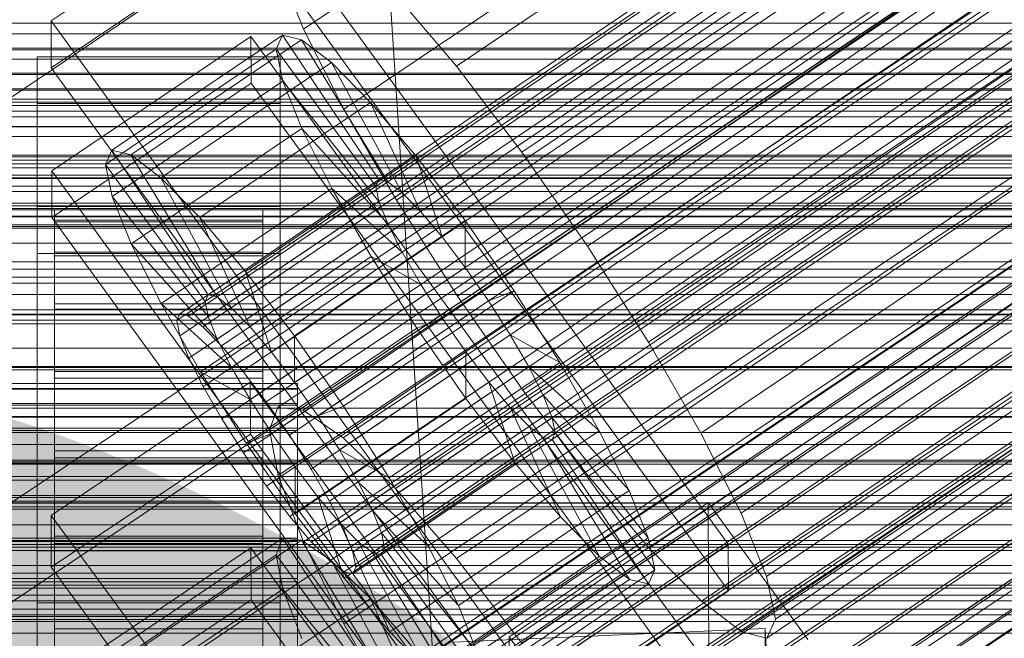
# Model space of a CAD drawing. Header units: millimetres. Extents: x -2233 to 61924, y -68080 to 6847.
# Tile 137 of 256: x 132 to 189, y -34819 to -34783. Entities that reach past the tile are written whole.
import ezdxf

# ---------------------------------------------------------------- set-up
doc = ezdxf.new("R2010")
doc.units = ezdxf.units.MM
for name, color, linetype, lineweight in [('COTAS_O', 1, 'Continuous', 0), ('COTAS_P', 1, 'Continuous', 0), ('frontal_bajante_movil', 7, 'Continuous', 0), ('frontal_C01', 7, 'Continuous', 0), ('frontal_C02', 7, 'Continuous', 0), ('frontal_C03', 7, 'Continuous', 0), ('frontal_mezcladora', 7, 'Continuous', 0)]:
    doc.layers.add(name, color=color, linetype=linetype, lineweight=lineweight)
doc.dimstyles.new('R19_100', dxfattribs={"dimtxt": 250, "dimasz": 150, "dimexe": 150, "dimexo": 80, "dimgap": 100, "dimtad": 1, "dimtih": 1, "dimtoh": 1, "dimdsep": 46, "dimcen": 0.09, "dimadec": 0, "dimazin": 0, "dimtfac": 1, "dimtdec": 4, "dimtofl": 0, "dimtmove": 0, "dimatfit": 3, "dimfxl": 1, "dimtolj": 1, "dimtzin": 0, "dimarcsym": 0})

# ---------------------------------------------------------------- blocks, each defined once
blk = doc.blocks.new('DIM_R28_48')
at = {"layer": 'COTAS_P'}
for p, q in [((-1750, -34600), (-1600, -34555)), ((2600, -34600), (2450, -34555)), ((-1750, -35500), (-1750, -34600)), ((-1750, -34600), (2600, -34600)), ((-1750, -34600), (-1600, -34645)), ((2600, -34600), (2450, -34645)), ((2600, -35500), (2600, -34600))]:
    blk.add_line(p, q, dxfattribs=at)
blk.add_text('4350 P', height=250, dxfattribs=at).set_placement((425, -34500))
blk = doc.blocks.new('DIM_R28_50')
at = {"layer": 'COTAS_P'}
for p, q in [((1705.784, -34504.945), (1551.897, -34475.895)), ((-194.216, -34704.945), (1705.784, -34504.945)), ((1705.784, -34504.945), (1561.319, -34565.401)), ((1800, -35400), (1705.784, -34504.945)), ((-194.216, -34704.945), (-49.751, -34644.49)), ((-100, -35600), (-194.216, -34704.945)), ((-194.216, -34704.945), (-40.33, -34733.995))]:
    blk.add_line(p, q, dxfattribs=at)
blk.add_text('1910.5 P', height=250, rotation=6.009, dxfattribs=at).set_placement((745.315, -34505.495))
blk = doc.blocks.new('DIM_R28_53')
at = {"layer": 'COTAS_P'}
for p, q in [((-150, -32300), (550, -32300)), ((550, -32300), (505, -32450)), ((550, -34900), (550, -32300)), ((550, -32300), (595, -32450)), ((550, -34900), (505, -34750)), ((550, -34900), (595, -34750)), ((-150, -34900), (550, -34900))]:
    blk.add_line(p, q, dxfattribs=at)
blk.add_text('2600 P', height=250, rotation=90, dxfattribs=at).set_placement((450, -33600))
blk = doc.blocks.new('DIM_R28_56')
at = {"layer": 'COTAS_O'}
for p, q in [((-650, -34200), (-500, -34155)), ((650, -34200), (500, -34155)), ((-650, -34900), (-650, -34200)), ((-650, -34200), (650, -34200)), ((-650, -34200), (-500, -34245)), ((650, -34200), (500, -34245)), ((650, -34900), (650, -34200))]:
    blk.add_line(p, q, dxfattribs=at)
blk.add_text('1300 O', height=250, dxfattribs=at).set_placement((0, -34100))
blk = doc.blocks.new('DIM_R28_61')
at = {"layer": 'COTAS_P'}
for p, q in [((-305, -34680), (395, -34680)), ((395, -34680), (350, -34830)), ((395, -36000), (395, -34680)), ((395, -34680), (440, -34830)), ((395, -36000), (350, -35850)), ((395, -36000), (440, -35850)), ((-305, -36000), (395, -36000))]:
    blk.add_line(p, q, dxfattribs=at)
blk.add_text('1320 P', height=250, rotation=90, dxfattribs=at).set_placement((295, -35340))

msp = doc.modelspace()

# ---------------------------------------------------------------- linework, layer by layer
at = {"layer": 'frontal_bajante_movil'}
for p, q in [((220, -34783.305), (-180, -34783.305)), ((-180, -34784.832), (220, -34784.832)), ((-180, -34785.366), (220, -34785.366)), ((220, -34786.265), (-180, -34786.265)), ((-180, -34787.85), (220, -34787.85)), ((-180, -34788.371), (220, -34788.371)), ((220, -34789.241), (-180, -34789.241)), ((-180, -34790.904), (220, -34790.904)), ((-180, -34791.407), (220, -34791.407)), ((220, -34792.199), (-180, -34792.199)), ((-180, -34793.979), (220, -34793.979)), ((-180, -34794.446), (220, -34794.446)), ((220, -34795.102), (-180, -34795.102)), ((-180, -34797.049), (220, -34797.049)), ((-180, -34797.457), (220, -34797.457)), ((220, -34797.915), (-180, -34797.915)), ((-180, -34800.086), (220, -34800.086)), ((-180, -34800.407), (220, -34800.407)), ((220, -34800.603), (-180, -34800.603)), ((-180, -34803.059), (220, -34803.059)), ((220, -34803.13), (-180, -34803.13)), ((-180, -34803.263), (220, -34803.263)), ((220, -34805.461), (-180, -34805.461)), ((-180, -34805.937), (220, -34805.937)), ((-180, -34805.992), (220, -34805.992)), ((220, -34807.56), (-180, -34807.56)), ((-180, -34808.56), (220, -34808.56)), ((-180, -34808.687), (220, -34808.687)), ((220, -34809.391), (-180, -34809.391)), ((220, -34810.919), (-180, -34810.919)), ((-180, -34810.934), (220, -34810.934)), ((-180, -34811.275), (220, -34811.275)), ((-180, -34813.079), (220, -34813.079)), ((-180, -34813.67), (220, -34813.67)), ((-180, -34814.964), (220, -34814.964)), ((-180, -34815.839), (220, -34815.839)), ((-183, -34816.557), (223, -34816.557)), ((-180, -34816.557), (220, -34816.557)), ((-180, -34817.751), (220, -34817.751))]:
    msp.add_line(p, q, dxfattribs=at)
at = {"layer": 'frontal_C01'}
for p, q in [((141.218, -34800.042), (355.017, -34655.814)), ((141.731, -34800.166), (355.53, -34655.937)), ((141.045, -34800.428), (354.844, -34656.2)), ((142.549, -34800.791), (356.348, -34656.563)), ((141.224, -34801.298), (355.022, -34657.07)), ((143.617, -34801.875), (357.415, -34657.647)), ((141.742, -34802.592), (355.541, -34658.364)), ((144.861, -34803.345), (358.659, -34659.117)), ((148.35, -34783.655), (332.659, -34659.321)), ((142.565, -34804.223), (356.363, -34659.994)), ((359.995, -34660.871), (146.196, -34805.099)), ((143.635, -34806.078), (357.434, -34661.85)), ((157.152, -34785.78), (341.461, -34661.445)), ((147.533, -34807.019), (361.332, -34662.791)), ((144.881, -34808.033), (358.68, -34663.804)), ((150.672, -34788.257), (334.981, -34663.922)), ((148.779, -34808.973), (362.578, -34664.745)), ((146.218, -34809.952), (360.017, -34665.724)), ((345.231, -34666.396), (160.922, -34790.731)), ((149.85, -34810.829), (363.648, -34666.6)), ((147.554, -34811.707), (361.352, -34667.478)), ((150.672, -34812.459), (364.471, -34668.231)), ((148.798, -34813.176), (362.596, -34668.948)), ((153.694, -34793.494), (338.003, -34669.159)), ((151.191, -34813.754), (364.989, -34669.525)), ((149.865, -34814.26), (363.664, -34670.032)), ((150.683, -34814.886), (364.482, -34670.657)), ((151.196, -34815.01), (364.995, -34670.781)), ((151.369, -34814.623), (365.168, -34670.395)), ((164.693, -34796.149), (349.002, -34671.814)), ((157.211, -34799.009), (341.52, -34674.675)), ((168.21, -34801.664), (352.519, -34677.329)), ((160.982, -34804.427), (345.291, -34680.092)), ((171.232, -34806.901), (355.541, -34682.566)), ((164.752, -34809.378), (349.061, -34685.044)), ((173.554, -34811.502), (357.863, -34687.168)), ((168.263, -34813.525), (352.572, -34689.191)), ((175.016, -34815.155), (359.326, -34690.82)), ((171.275, -34816.586), (355.584, -34692.251)), ((175.521, -34817.61), (359.83, -34693.275)), ((173.584, -34818.351), (357.893, -34694.016)), ((175.032, -34818.7), (359.341, -34694.365)), ((130, -34788.585), (228.298, -34722.274)), ((133.809, -34783.173), (145.277, -34775.436)), ((145.277, -34775.436), (172.809, -34813.291)), ((145.289, -34778.132), (133.821, -34785.869)), ((172.821, -34815.987), (145.289, -34778.132)), ((148.35, -34783.655), (146.887, -34780.003)), ((153.641, -34781.633), (157.152, -34785.78)), ((133.821, -34785.869), (133.809, -34783.173)), ((161.341, -34821.027), (133.809, -34783.173)), ((150.672, -34788.257), (148.35, -34783.655)), ((133.847, -34791.8), (145.315, -34784.064)), ((137.313, -34790.621), (147.143, -34783.99)), ((138.396, -34790.883), (148.226, -34784.251)), ((145.315, -34784.064), (145.327, -34786.76)), ((145.315, -34784.064), (172.847, -34821.918)), ((147.143, -34783.99), (146.777, -34784.805)), ((148.226, -34784.251), (147.143, -34783.99)), ((147.143, -34783.99), (152.686, -34792.305)), ((149.953, -34785.572), (148.226, -34784.251)), ((148.226, -34784.251), (153.199, -34792.429)), ((136.948, -34791.436), (146.777, -34784.805)), ((146.777, -34784.805), (152.513, -34792.692)), ((146.777, -34784.805), (147.155, -34786.642)), ((133, -34787.931), (133, -34785.235)), ((133, -34785.235), (147, -34785.235)), ((133, -34831.457), (133, -34785.235)), ((147, -34785.235), (147, -34787.931)), ((147, -34785.235), (147, -34831.457)), ((133.821, -34785.869), (161.353, -34823.723)), ((140.123, -34792.203), (149.953, -34785.572)), ((152.207, -34787.861), (149.953, -34785.572)), ((149.953, -34785.572), (154.017, -34793.055)), ((157.152, -34785.78), (160.922, -34790.731)), ((145.327, -34786.76), (133.859, -34794.496)), ((137.325, -34793.273), (147.155, -34786.642)), ((172.859, -34824.614), (145.327, -34786.76)), ((147.155, -34786.642), (152.692, -34793.561)), ((147.155, -34786.642), (148.249, -34789.374)), ((147, -34787.931), (133, -34787.931)), ((133, -34787.931), (133, -34834.153)), ((142.377, -34794.492), (152.207, -34787.861)), ((147, -34834.153), (147, -34787.931)), ((153.694, -34793.494), (150.672, -34788.257)), ((154.833, -34790.963), (152.207, -34787.861)), ((152.207, -34787.861), (155.085, -34794.139)), ((138.419, -34796.005), (148.249, -34789.374)), ((148.249, -34789.374), (153.21, -34794.856)), ((148.249, -34789.374), (149.985, -34792.816)), ((136.948, -34791.436), (137.313, -34790.621)), ((142.856, -34798.937), (137.313, -34790.621)), ((137.313, -34790.621), (138.396, -34790.883)), ((143.369, -34799.06), (138.396, -34790.883)), ((138.396, -34790.883), (140.123, -34792.203)), ((145.003, -34797.594), (154.833, -34790.963)), ((157.653, -34794.667), (154.833, -34790.963)), ((154.833, -34790.963), (156.329, -34795.608)), ((160.922, -34790.731), (164.693, -34796.149)), ((142.683, -34799.323), (136.948, -34791.436)), ((137.325, -34793.273), (136.948, -34791.436)), ((133.859, -34794.496), (133.847, -34791.8)), ((161.379, -34829.655), (133.847, -34791.8)), ((144.188, -34799.686), (140.123, -34792.203)), ((140.123, -34792.203), (142.377, -34794.492)), ((140.156, -34799.447), (149.985, -34792.816)), ((152.513, -34792.692), (142.683, -34799.323)), ((152.686, -34792.305), (142.856, -34798.937)), ((153.199, -34792.429), (143.369, -34799.06)), ((149.985, -34792.816), (154.033, -34796.486)), ((149.985, -34792.816), (152.246, -34796.734)), ((152.513, -34792.692), (152.686, -34792.305)), ((152.692, -34793.561), (152.513, -34792.692)), ((152.686, -34792.305), (153.199, -34792.429)), ((153.199, -34792.429), (154.017, -34793.055)), ((142.862, -34800.193), (137.325, -34793.273)), ((138.419, -34796.005), (137.325, -34793.273)), ((154.017, -34793.055), (144.188, -34799.686)), ((154.017, -34793.055), (155.085, -34794.139)), ((133, -34796.558), (133, -34793.862)), ((133, -34793.862), (147, -34793.862)), ((133, -34840.085), (133, -34793.862)), ((152.692, -34793.561), (142.862, -34800.193)), ((147, -34793.862), (147, -34796.558)), ((147, -34793.862), (147, -34840.085)), ((153.21, -34794.856), (152.692, -34793.561)), ((157.211, -34799.009), (153.694, -34793.494)), ((133.859, -34794.496), (161.391, -34832.351)), ((134, -34804.045), (134, -34794.046)), ((134, -34794.046), (134, -34794.638)), ((134, -34794.046), (146, -34794.046)), ((134, -34794.748), (134, -34794.046)), ((145.255, -34800.77), (142.377, -34794.492)), ((142.377, -34794.492), (145.003, -34797.594)), ((155.085, -34794.139), (145.255, -34800.77)), ((146, -34794.638), (146, -34794.046)), ((146, -34794.046), (146, -34804.045)), ((146, -34794.046), (146, -34794.748)), ((155.085, -34794.139), (156.329, -34795.608)), ((134, -34804.326), (134, -34794.638)), ((134, -34794.638), (134, -34796.485)), ((134, -34794.638), (146, -34794.638)), ((134, -34804.378), (134, -34794.748)), ((134, -34794.748), (146, -34794.748)), ((134, -34796.698), (134, -34794.748)), ((153.21, -34794.856), (143.38, -34801.487)), ((146, -34796.485), (146, -34794.638)), ((146, -34794.638), (146, -34804.326)), ((146, -34794.748), (146, -34804.378)), ((146, -34794.748), (146, -34796.698)), ((157.653, -34794.667), (147.823, -34801.298)), ((154.033, -34796.486), (153.21, -34794.856)), ((157.665, -34797.363), (157.653, -34794.667)), ((160.474, -34798.719), (157.653, -34794.667)), ((156.329, -34795.608), (146.499, -34802.24)), ((156.329, -34795.608), (157.665, -34797.363)), ((143.38, -34801.487), (138.419, -34796.005)), ((140.156, -34799.447), (138.419, -34796.005)), ((164.693, -34796.149), (168.21, -34801.664)), ((147, -34796.558), (133, -34796.558)), ((133, -34796.558), (133, -34842.781)), ((134, -34805.201), (134, -34796.485)), ((134, -34796.485), (134, -34799.46)), ((134, -34796.485), (146, -34796.485)), ((134, -34805.301), (134, -34796.698)), ((134, -34796.698), (146, -34796.698)), ((134, -34799.761), (134, -34796.698)), ((142.416, -34803.365), (152.246, -34796.734)), ((154.033, -34796.486), (144.203, -34803.117)), ((146, -34799.46), (146, -34796.485)), ((146, -34796.485), (146, -34805.201)), ((146, -34796.698), (146, -34805.301)), ((146, -34796.698), (146, -34799.761)), ((147, -34842.781), (147, -34796.558)), ((152.246, -34796.734), (155.103, -34798.342)), ((152.246, -34796.734), (154.877, -34800.859)), ((155.103, -34798.342), (154.033, -34796.486)), ((147.835, -34803.994), (157.665, -34797.363)), ((157.665, -34797.363), (159.001, -34799.282)), ((146.499, -34802.24), (145.003, -34797.594)), ((145.003, -34797.594), (147.823, -34801.298)), ((155.103, -34798.342), (145.274, -34804.973)), ((156.35, -34800.296), (155.103, -34798.342)), ((142.856, -34798.937), (142.683, -34799.323)), ((143.369, -34799.06), (142.856, -34798.937)), ((144.188, -34799.686), (143.369, -34799.06)), ((150.644, -34805.351), (160.474, -34798.719)), ((160.982, -34804.427), (157.211, -34799.009)), ((160.474, -34798.719), (159.001, -34799.282)), ((163.105, -34802.845), (160.474, -34798.719)), ((134, -34806.61), (134, -34799.46)), ((134, -34799.46), (134, -34803.361)), ((134, -34799.46), (146, -34799.46)), ((144.203, -34803.117), (140.156, -34799.447)), ((142.416, -34803.365), (140.156, -34799.447)), ((142.683, -34799.323), (142.862, -34800.193)), ((146, -34803.361), (146, -34799.46)), ((146, -34799.46), (146, -34806.61)), ((159.001, -34799.282), (149.171, -34805.914)), ((159.001, -34799.282), (160.247, -34801.237)), ((134, -34806.752), (134, -34799.761)), ((134, -34799.761), (146, -34799.761)), ((134, -34803.73), (134, -34799.761)), ((141.045, -34800.428), (141.218, -34800.042)), ((141.218, -34800.042), (141.731, -34800.166)), ((141.731, -34800.166), (142.549, -34800.791)), ((142.862, -34800.193), (143.38, -34801.487)), ((145.255, -34800.77), (144.188, -34799.686)), ((146, -34799.761), (146, -34806.752)), ((146, -34799.761), (146, -34803.73)), ((141.224, -34801.298), (141.045, -34800.428)), ((142.549, -34800.791), (143.617, -34801.875)), ((146.499, -34802.24), (145.255, -34800.77)), ((156.35, -34800.296), (146.52, -34806.927)), ((154.877, -34800.859), (156.35, -34800.296)), ((157.686, -34802.216), (156.35, -34800.296)), ((141.742, -34802.592), (141.224, -34801.298)), ((145.047, -34807.49), (154.877, -34800.859)), ((147.823, -34801.298), (147.835, -34803.994)), ((147.823, -34801.298), (150.644, -34805.351)), ((160.247, -34801.237), (150.417, -34807.868)), ((154.877, -34800.859), (157.698, -34804.912)), ((163.105, -34802.845), (160.247, -34801.237)), ((160.247, -34801.237), (161.318, -34803.092)), ((143.38, -34801.487), (144.203, -34803.117)), ((143.617, -34801.875), (144.861, -34803.345)), ((168.21, -34801.664), (171.232, -34806.901)), ((147.835, -34803.994), (146.499, -34802.24)), ((157.686, -34802.216), (147.856, -34808.847)), ((157.698, -34804.912), (157.686, -34802.216)), ((159.022, -34803.97), (157.686, -34802.216)), ((142.565, -34804.223), (141.742, -34802.592)), ((153.275, -34809.476), (163.105, -34802.845)), ((165.365, -34806.762), (163.105, -34802.845)), ((134, -34808.458), (134, -34803.361)), ((134, -34803.361), (134, -34807.922)), ((134, -34803.361), (146, -34803.361)), ((145.274, -34804.973), (142.416, -34803.365)), ((145.047, -34807.49), (142.416, -34803.365)), ((144.203, -34803.117), (145.274, -34804.973)), ((144.861, -34803.345), (146.196, -34805.099)), ((146, -34807.922), (146, -34803.361)), ((146, -34803.361), (146, -34808.458)), ((161.318, -34803.092), (151.488, -34809.723)), ((165.365, -34806.762), (161.318, -34803.092)), ((161.318, -34803.092), (162.14, -34804.723)), ((-148, -34804.045), (148, -34804.045)), ((134, -34808.632), (134, -34803.73)), ((134, -34803.73), (146, -34803.73)), ((134, -34808.333), (134, -34803.73)), ((134, -34804.326), (134, -34804.045)), ((146, -34804.045), (134, -34804.045)), ((134, -34804.045), (134, -34804.378)), ((146, -34803.73), (146, -34808.632)), ((146, -34803.73), (146, -34808.333)), ((146, -34804.045), (146, -34804.326)), ((146, -34804.378), (146, -34804.045)), ((149.171, -34805.914), (147.835, -34803.994)), ((148, -34804.326), (148, -34804.045)), ((148, -34804.045), (148, -34804.378)), ((159.022, -34803.97), (149.192, -34810.601)), ((160.518, -34808.616), (159.022, -34803.97)), ((160.266, -34805.44), (159.022, -34803.97)), ((-148, -34804.326), (148, -34804.326)), ((-148, -34804.378), (148, -34804.378)), ((134, -34805.201), (134, -34804.326)), ((146, -34804.326), (134, -34804.326)), ((146, -34804.378), (134, -34804.378)), ((134, -34804.378), (134, -34805.301)), ((143.635, -34806.078), (142.565, -34804.223)), ((146, -34804.326), (146, -34805.201)), ((146, -34805.301), (146, -34804.378)), ((148, -34805.201), (148, -34804.326)), ((148, -34804.378), (148, -34805.301)), ((162.14, -34804.723), (152.311, -34811.354)), ((164.752, -34809.378), (160.982, -34804.427)), ((167.102, -34810.205), (162.14, -34804.723)), ((162.14, -34804.723), (162.659, -34806.017)), ((-148, -34805.201), (148, -34805.201)), ((-148, -34805.301), (148, -34805.301)), ((134, -34806.61), (134, -34805.201)), ((146, -34805.201), (134, -34805.201)), ((146, -34805.301), (134, -34805.301)), ((134, -34805.301), (134, -34806.752)), ((145.274, -34804.973), (146.52, -34806.927)), ((146, -34805.201), (146, -34806.61)), ((146, -34806.752), (146, -34805.301)), ((146.196, -34805.099), (147.533, -34807.019)), ((147.868, -34811.543), (157.698, -34804.912)), ((148, -34806.61), (148, -34805.201)), ((148, -34805.301), (148, -34806.752)), ((157.698, -34804.912), (160.518, -34808.616)), ((149.171, -34805.914), (150.644, -34805.351)), ((160.266, -34805.44), (150.436, -34812.071)), ((150.644, -34805.351), (153.275, -34809.476)), ((163.144, -34811.718), (160.266, -34805.44)), ((161.333, -34806.524), (160.266, -34805.44)), ((144.881, -34808.033), (143.635, -34806.078)), ((150.417, -34807.868), (149.171, -34805.914)), ((162.659, -34806.017), (152.829, -34812.648)), ((168.196, -34812.937), (162.659, -34806.017)), ((162.659, -34806.017), (162.837, -34806.887)), ((-148, -34806.61), (148, -34806.61)), ((-148, -34806.752), (148, -34806.752)), ((134, -34808.458), (134, -34806.61)), ((146, -34806.61), (134, -34806.61)), ((146, -34806.752), (134, -34806.752)), ((134, -34806.752), (134, -34808.632)), ((146.52, -34806.927), (145.047, -34807.49)), ((146, -34806.61), (146, -34808.458)), ((146, -34808.632), (146, -34806.752)), ((146.52, -34806.927), (147.856, -34808.847)), ((147.533, -34807.019), (148.779, -34808.973)), ((148, -34808.458), (148, -34806.61)), ((148, -34806.752), (148, -34808.632)), ((161.333, -34806.524), (151.503, -34813.155)), ((162.837, -34806.887), (153.008, -34813.518)), ((155.535, -34813.394), (165.365, -34806.762)), ((165.397, -34814.007), (161.333, -34806.524)), ((162.151, -34807.149), (161.333, -34806.524)), ((162.837, -34806.887), (162.664, -34807.273)), ((168.573, -34814.773), (162.837, -34806.887)), ((167.102, -34810.205), (165.365, -34806.762)), ((171.232, -34806.901), (173.554, -34811.502)), ((147.868, -34811.543), (145.047, -34807.49)), ((162.151, -34807.149), (152.321, -34813.781)), ((162.664, -34807.273), (152.835, -34813.904)), ((167.125, -34815.327), (162.151, -34807.149)), ((162.664, -34807.273), (162.151, -34807.149)), ((168.208, -34815.589), (162.664, -34807.273)), ((134, -34807.922), (134, -34810.618)), ((146, -34807.922), (134, -34807.922)), ((134, -34807.922), (134, -34812.832)), ((146.218, -34809.952), (144.881, -34808.033)), ((146, -34810.618), (146, -34807.922)), ((146, -34812.832), (146, -34807.922)), ((151.488, -34809.723), (150.417, -34807.868)), ((150.417, -34807.868), (153.275, -34809.476)), ((-148, -34808.458), (148, -34808.458)), ((-148, -34808.632), (148, -34808.632)), ((134, -34810.813), (134, -34808.333)), ((134, -34808.333), (146, -34808.333)), ((134, -34813.258), (134, -34808.333)), ((134, -34810.618), (134, -34808.458)), ((146, -34808.458), (134, -34808.458)), ((146, -34808.632), (134, -34808.632)), ((134, -34808.632), (134, -34810.813)), ((146, -34808.333), (146, -34810.813)), ((146, -34808.333), (146, -34813.258)), ((146, -34808.458), (146, -34810.618)), ((146, -34810.813), (146, -34808.632)), ((148, -34810.618), (148, -34808.458)), ((148, -34808.632), (148, -34810.813)), ((150.688, -34815.247), (160.518, -34808.616)), ((160.518, -34808.616), (163.144, -34811.718)), ((147.856, -34808.847), (147.868, -34811.543)), ((147.856, -34808.847), (149.192, -34810.601)), ((148.779, -34808.973), (149.85, -34810.829)), ((152.311, -34811.354), (151.488, -34809.723)), ((151.488, -34809.723), (155.535, -34813.394)), ((153.275, -34809.476), (155.535, -34813.394)), ((168.263, -34813.525), (164.752, -34809.378)), ((147.554, -34811.707), (146.218, -34809.952)), ((157.272, -34816.836), (167.102, -34810.205)), ((168.196, -34812.937), (167.102, -34810.205)), ((148, -34810.618), (-148, -34810.618)), ((-148, -34810.813), (148, -34810.813)), ((134, -34810.618), (146, -34810.618)), ((134, -34812.944), (134, -34810.618)), ((146, -34810.813), (134, -34810.813)), ((134, -34810.813), (134, -34813.146)), ((146, -34810.618), (146, -34812.944)), ((146, -34813.146), (146, -34810.813)), ((148, -34812.944), (148, -34810.618)), ((148, -34810.813), (148, -34813.146)), ((149.192, -34810.601), (150.688, -34815.247)), ((149.192, -34810.601), (150.436, -34812.071)), ((149.85, -34810.829), (150.672, -34812.459)), ((160.19, -34818.641), (171.658, -34810.904)), ((171.658, -34810.904), (171.715, -34823.846)), ((171.658, -34810.904), (177.394, -34818.791)), ((150.688, -34815.247), (147.868, -34811.543)), ((152.829, -34812.648), (152.311, -34811.354)), ((152.311, -34811.354), (157.272, -34816.836)), ((173.554, -34811.502), (175.016, -34815.155)), ((148.798, -34813.176), (147.554, -34811.707)), ((150.436, -34812.071), (153.314, -34818.349)), ((150.436, -34812.071), (151.503, -34813.155)), ((153.314, -34818.349), (163.144, -34811.718)), ((163.144, -34811.718), (165.397, -34814.007)), ((150.672, -34812.459), (151.191, -34813.754)), ((153.008, -34813.518), (152.829, -34812.648)), ((152.829, -34812.648), (158.366, -34819.568)), ((-148, -34812.944), (148, -34812.944)), ((-148, -34813.146), (148, -34813.146)), ((134, -34812.944), (134, -34812.832)), ((134, -34812.832), (134, -34817.757)), ((134, -34812.832), (146, -34812.832)), ((134, -34815.277), (134, -34812.944)), ((146, -34812.944), (134, -34812.944)), ((134, -34813.146), (134, -34813.258)), ((146, -34813.146), (134, -34813.146)), ((134, -34813.146), (134, -34815.471)), ((134, -34813.258), (146, -34813.258)), ((134, -34818.168), (134, -34813.258)), ((146, -34817.757), (146, -34812.832)), ((146, -34812.832), (146, -34812.944)), ((146, -34812.944), (146, -34815.277)), ((146, -34813.258), (146, -34813.146)), ((146, -34815.471), (146, -34813.146)), ((146, -34813.258), (146, -34818.168)), ((148, -34815.277), (148, -34812.944)), ((148, -34813.146), (148, -34815.471)), ((149.865, -34814.26), (148.798, -34813.176)), ((151.503, -34813.155), (155.567, -34820.638)), ((151.503, -34813.155), (152.321, -34813.781)), ((158.366, -34819.568), (168.196, -34812.937)), ((168.573, -34814.773), (168.196, -34812.937)), ((151.191, -34813.754), (151.369, -34814.623)), ((152.321, -34813.781), (157.295, -34821.958)), ((152.321, -34813.781), (152.835, -34813.904)), ((152.835, -34813.904), (153.008, -34813.518)), ((153.008, -34813.518), (158.743, -34821.405)), ((155.535, -34813.394), (157.272, -34816.836)), ((172.809, -34813.291), (161.341, -34821.027)), ((171.275, -34816.586), (168.263, -34813.525)), ((172.821, -34815.987), (172.809, -34813.291)), ((150.683, -34814.886), (149.865, -34814.26)), ((152.835, -34813.904), (158.378, -34822.22)), ((155.567, -34820.638), (165.397, -34814.007)), ((165.397, -34814.007), (167.125, -34815.327)), ((151.196, -34815.01), (150.683, -34814.886)), ((151.369, -34814.623), (151.196, -34815.01)), ((158.743, -34821.405), (168.573, -34814.773)), ((168.208, -34815.589), (168.573, -34814.773)), ((-148, -34815.277), (148, -34815.277)), ((-148, -34815.471), (148, -34815.471)), ((134, -34817.457), (134, -34815.277)), ((134, -34815.277), (134, -34817.757)), ((146, -34815.277), (134, -34815.277)), ((134, -34815.471), (134, -34818.168)), ((146, -34815.471), (134, -34815.471)), ((134, -34815.471), (134, -34817.632)), ((146, -34817.757), (146, -34815.277)), ((146, -34815.277), (146, -34817.457)), ((146, -34818.168), (146, -34815.471)), ((146, -34817.632), (146, -34815.471)), ((148, -34817.457), (148, -34815.277)), ((148, -34815.471), (148, -34817.632)), ((153.314, -34818.349), (150.688, -34815.247)), ((157.295, -34821.958), (167.125, -34815.327)), ((167.125, -34815.327), (168.208, -34815.589)), ((175.016, -34815.155), (175.521, -34817.61)), ((158.378, -34822.22), (168.208, -34815.589)), ((161.353, -34823.723), (172.821, -34815.987)), ((173.584, -34818.351), (171.275, -34816.586)), ((157.272, -34816.836), (158.366, -34819.568)), ((-148, -34817.457), (148, -34817.457)), ((-148, -34817.632), (148, -34817.632)), ((134, -34819.337), (134, -34817.457)), ((134, -34817.457), (134, -34822.36)), ((146, -34817.457), (134, -34817.457)), ((134, -34817.632), (134, -34822.728)), ((146, -34817.632), (134, -34817.632)), ((134, -34817.632), (134, -34819.48)), ((134, -34817.757), (134, -34822.36)), ((134, -34817.757), (146, -34817.757)), ((146, -34822.36), (146, -34817.457)), ((146, -34817.457), (146, -34819.337)), ((146, -34822.728), (146, -34817.632)), ((146, -34819.48), (146, -34817.632)), ((146, -34822.36), (146, -34817.757)), ((148, -34819.337), (148, -34817.457)), ((148, -34817.632), (148, -34819.48)), ((175.521, -34817.61), (175.032, -34818.7)), ((134, -34818.168), (146, -34818.168)), ((134, -34822.728), (134, -34818.168)), ((146, -34818.168), (146, -34822.728)), ((155.567, -34820.638), (153.314, -34818.349)), ((156.962, -34818.947), (174.943, -34818.147)), ((175.032, -34818.7), (173.584, -34818.351)), ((174.943, -34818.147), (174.943, -34823.54)), ((174.943, -34818.147), (177.811, -34877.936)), ((160.247, -34831.582), (160.19, -34818.641)), ((165.926, -34826.527), (160.19, -34818.641))]:
    msp.add_line(p, q, dxfattribs=at)
at = {"layer": 'frontal_C02'}
for p, q in [((146.872, -34805.433), (331.181, -34682.179)), ((148.32, -34805.591), (332.629, -34682.337)), ((146.383, -34806.716), (330.692, -34683.462)), ((150.629, -34807.179), (334.938, -34683.924)), ((141.218, -34828.942), (355.017, -34685.967)), ((141.731, -34828.998), (355.53, -34686.023)), ((146.887, -34809.352), (331.197, -34686.098)), ((141.045, -34829.397), (354.844, -34686.421)), ((142.549, -34829.561), (356.348, -34686.585)), ((141.224, -34830.331), (355.022, -34687.355)), ((153.641, -34810.088), (337.95, -34686.833)), ((143.617, -34830.591), (357.415, -34687.616)), ((141.742, -34831.681), (355.541, -34688.705)), ((144.861, -34832.02), (358.659, -34689.045)), ((148.35, -34813.162), (332.659, -34689.907)), ((142.565, -34833.354), (356.363, -34690.379)), ((359.995, -34690.774), (146.196, -34833.75)), ((157.152, -34814.12), (341.461, -34690.866)), ((143.635, -34835.238), (357.434, -34692.262)), ((147.533, -34835.662), (361.332, -34692.687)), ((144.881, -34837.202), (358.68, -34694.227)), ((148.779, -34837.627), (362.578, -34694.652)), ((150.672, -34817.885), (334.981, -34694.63)), ((345.231, -34695.747), (160.922, -34819.001)), ((146.218, -34839.115), (360.017, -34696.139)), ((149.85, -34839.51), (363.648, -34696.535)), ((147.554, -34840.844), (361.352, -34697.869)), ((150.672, -34841.184), (364.471, -34698.209)), ((148.798, -34842.273), (362.596, -34699.298)), ((151.191, -34842.534), (364.989, -34699.558)), ((149.865, -34843.304), (363.664, -34700.329)), ((153.694, -34823.2), (338.003, -34699.946)), ((150.683, -34843.866), (364.482, -34700.891)), ((151.369, -34843.468), (365.168, -34700.492)), ((164.693, -34824.398), (349.002, -34701.144)), ((157.211, -34828.745), (341.52, -34705.491)), ((168.21, -34829.943), (352.519, -34706.689)), ((160.982, -34834.142), (345.291, -34710.888)), ((228.298, -34746.19), (130, -34811.926)), ((130, -34817.656), (228.298, -34751.921)), ((133.809, -34811.646), (145.277, -34803.977)), ((145.277, -34803.977), (145.289, -34806.957)), ((145.277, -34803.977), (172.809, -34841.499)), ((146.383, -34806.716), (146.872, -34805.433)), ((146.872, -34805.433), (148.32, -34805.591)), ((148.32, -34805.591), (150.629, -34807.179)), ((145.289, -34806.957), (133.821, -34814.626)), ((172.821, -34844.48), (145.289, -34806.957)), ((146.887, -34809.352), (146.383, -34806.716)), ((150.629, -34807.179), (153.641, -34810.088)), ((148.35, -34813.162), (146.887, -34809.352)), ((153.641, -34810.088), (157.152, -34814.12)), ((133.821, -34814.626), (133.809, -34811.646)), ((161.341, -34849.168), (133.809, -34811.646)), ((137.313, -34819.524), (147.143, -34812.951)), ((138.396, -34819.642), (148.226, -34813.069)), ((147.143, -34812.951), (146.777, -34813.91)), ((148.226, -34813.069), (147.143, -34812.951)), ((147.143, -34812.951), (152.686, -34821.273)), ((149.953, -34814.256), (148.226, -34813.069)), ((148.226, -34813.069), (153.199, -34821.329)), ((150.672, -34817.885), (148.35, -34813.162)), ((133, -34816.669), (133, -34813.688)), ((133, -34813.688), (147, -34813.688)), ((133, -34859.507), (133, -34813.688)), ((133.847, -34821.183), (145.315, -34813.514)), ((145.315, -34813.514), (145.327, -34816.495)), ((145.315, -34813.514), (172.847, -34851.037)), ((147, -34813.688), (147, -34816.669)), ((147, -34813.688), (147, -34859.507)), ((136.948, -34820.484), (146.777, -34813.91)), ((140.123, -34820.83), (149.953, -34814.256)), ((146.777, -34813.91), (152.513, -34821.728)), ((146.777, -34813.91), (147.155, -34815.882)), ((152.207, -34816.432), (149.953, -34814.256)), ((149.953, -34814.256), (154.017, -34821.891)), ((157.152, -34814.12), (160.922, -34819.001)), ((133.821, -34814.626), (161.353, -34852.149)), ((137.325, -34822.456), (147.155, -34815.882)), ((147.155, -34815.882), (152.692, -34822.662)), ((147.155, -34815.882), (148.249, -34818.732)), ((147, -34816.669), (133, -34816.669)), ((133, -34816.669), (133, -34862.487)), ((145.327, -34816.495), (133.859, -34824.164)), ((142.377, -34823.006), (152.207, -34816.432)), ((172.859, -34854.017), (145.327, -34816.495)), ((147, -34862.487), (147, -34816.669)), ((154.833, -34819.449), (152.207, -34816.432)), ((152.207, -34816.432), (155.085, -34822.922)), ((153.694, -34823.2), (150.672, -34817.885))]:
    msp.add_line(p, q, dxfattribs=at)
at = {"layer": 'frontal_C03'}
for p, q in [((-1250, -34783.921), (1250, -34783.921)), ((-1268, -34784.733), (1268, -34784.733)), ((-1268, -34785.368), (1268, -34785.368)), ((-1250, -34786.18), (1250, -34786.18)), ((-1268, -34787.072), (1268, -34787.072)), ((1250, -34787.16), (-1250, -34787.16)), ((-1268, -34787.685), (1268, -34787.685)), ((1250, -34788.042), (-1250, -34788.042)), ((1250, -34788.695), (-1250, -34788.695)), ((-1268, -34789.273), (1268, -34789.273)), ((-1268, -34789.823), (1268, -34789.823)), ((1250, -34791.003), (-1250, -34791.003)), ((-1268, -34791.186), (1268, -34791.186)), ((-1268, -34791.635), (1268, -34791.635)), ((-1250, -34792.06), (1250, -34792.06)), ((-1250, -34792.237), (1250, -34792.237)), ((-1268, -34792.681), (1268, -34792.681)), ((-1268, -34792.999), (1268, -34792.999)), ((-1268, -34793.656), (1268, -34793.656)), ((-1268, -34793.821), (1268, -34793.821)), ((-1268, -34794.045), (1268, -34794.045)), ((-1250, -34794.418), (1250, -34794.418)), ((1250, -34794.912), (-1250, -34794.912)), ((1250, -34795.969), (-1250, -34795.969)), ((1250, -34798.277), (-1250, -34798.277)), ((1250, -34798.93), (-1250, -34798.93)), ((1250, -34799.812), (-1250, -34799.812)), ((-1250, -34800.063), (1250, -34800.063)), ((-1250, -34802.018), (1250, -34802.018)), ((-1250, -34806.865), (1250, -34806.865)), ((-1250, -34808.462), (1250, -34808.462)), ((1250, -34809.618), (-1250, -34809.618)), ((1250, -34810.499), (-1250, -34810.499)), ((1250, -34811.153), (-1250, -34811.153)), ((-1250, -34812.182), (1250, -34812.182)), ((-1250, -34813.311), (1250, -34813.311)), ((1250, -34813.46), (-1250, -34813.46)), ((-1250, -34814.517), (1250, -34814.517)), ((-1250, -34815.649), (1250, -34815.649)), ((-1250, -34816.233), (1250, -34816.233)), ((-1250, -34817.031), (1250, -34817.031)), ((1250, -34817.37), (-1250, -34817.37)), ((1250, -34818.427), (-1250, -34818.427))]:
    msp.add_line(p, q, dxfattribs=at)
at = {"layer": 'frontal_mezcladora'}
for p, q in [((160, -34885), (150, -34730)), ((-465, -34795), (295, -34795))]:
    msp.add_line(p, q, dxfattribs=at)

# ---------------------------------------------------------------- dimensions: what is measured, and where the dimension line sits
at = {"layer": 'COTAS_O'}
dim = msp.add_aligned_dim(p1=(-650, -34900), p2=(650, -34900), distance=700, text='<> O', dimstyle='R19_100', dxfattribs=at)
dim.commit()
dim.dimension.update_dxf_attribs({"geometry": 'DIM_R28_56', "text_midpoint": (0, -34200)})
at = {"layer": 'COTAS_P'}
for p1, p2, distance, picture, middle in [((-150, -34900), (-150, -32300), -700, 'DIM_R28_53', (550, -33600)), ((-100, -35600), (1800, -35400), 900, 'DIM_R28_50', (755.784, -34604.945)), ((-1750, -35500), (2600, -35500), 900, 'DIM_R28_48', (425, -34600)), ((-305, -36000), (-305, -34680), -700, 'DIM_R28_61', (395, -35340))]:
    dim = msp.add_aligned_dim(p1=p1, p2=p2, distance=distance, text='<> P', dimstyle='R19_100', dxfattribs=at)
    dim.commit()
    dim.dimension.update_dxf_attribs({"geometry": picture, "text_midpoint": middle})

doc.saveas('drawing.dxf')
